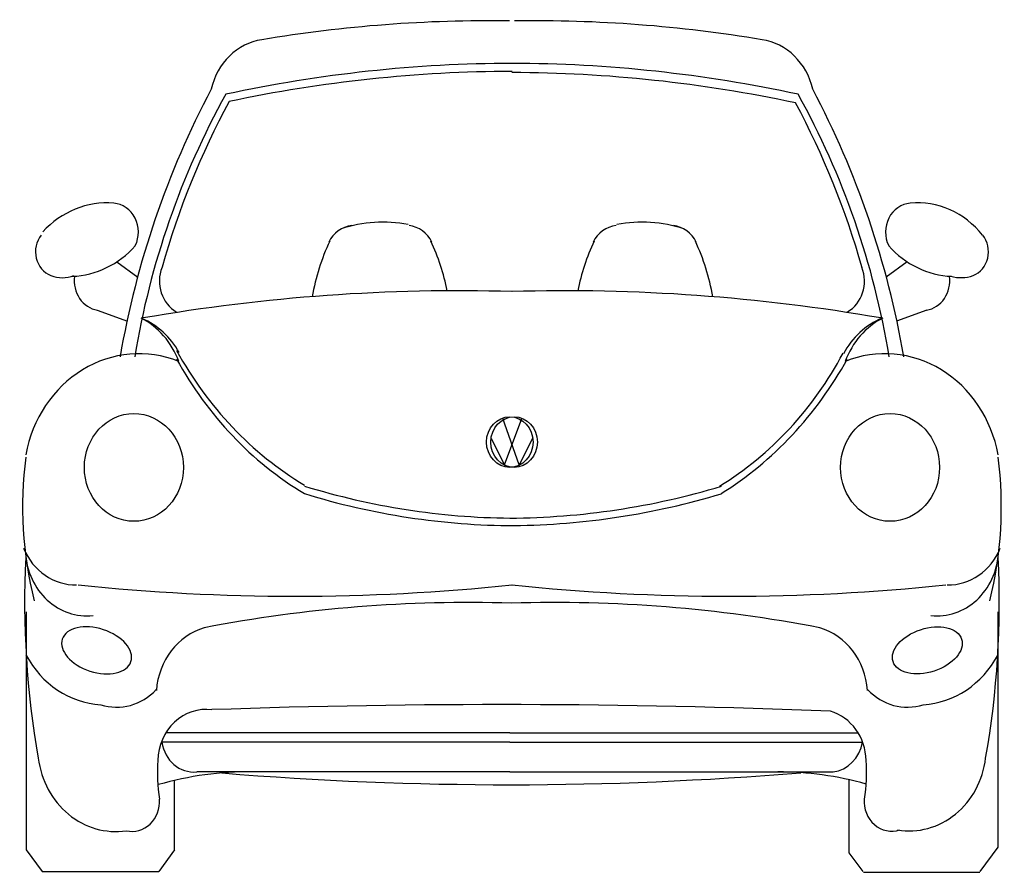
# Model space of a CAD drawing. Header units: millimetres. Extents: x 261.3 to 263.04, y 273.16 to 274.66.
import ezdxf

# ---------------------------------------------------------------- set-up
doc = ezdxf.new("R2010")
doc.units = ezdxf.units.MM

# ---------------------------------------------------------------- blocks, each defined once
blk = doc.blocks.new('newbf')
for p, q in [((-0.6928, 1.0746), (-0.6559, 1.0476)), ((0.7004, 1.0746), (0.6635, 1.0476)), ((-0.7272, 0.9892), (-0.6739, 0.9697)), ((0.7348, 0.9892), (0.6815, 0.9697)), ((0.0163, 0.7169), (-0.0126, 0.7982)), ((-0.0093, 0.7169), (0.0211, 0.7982)), ((0.0405, 0.7646), (0.0163, 0.7169)), ((-0.0331, 0.7631), (-0.0093, 0.7169)), ((-0.8523, 0.4576), (-0.8523, 0.0381)), ((0.8599, 0.4576), (0.8599, 0.0433)), ((0.0002, 0.2446), (-0.6062, 0.2446)), ((0.0002, 0.2446), (0.6138, 0.2446)), ((0.0002, 0.228), (-0.6142, 0.228)), ((0.0002, 0.228), (0.6218, 0.228)), ((0.0002, 0.1758), (-0.5518, 0.1758)), ((0.0002, 0.1758), (0.5696, 0.1758)), ((-0.5908, 0.0381), (-0.5908, 0.1608)), ((0.5984, 0.033), (0.5984, 0.1617)), ((-0.8523, 0.0381), (-0.8245, 0)), ((-0.5908, 0.0381), (-0.6187, 0)), ((0.8599, 0.0433), (0.8283, 0)), ((0.6226, 0), (0.5984, 0.033)), ((-0.8245, 0), (-0.6187, 0)), ((0.6232, -0.0012), (0.8286, -0.0012))]:
    blk.add_line(p, q)
for centre, major_axis, ratio, start_param, end_param in [((-0.0371, -1.3546), (0, 2.8537), 0.918667, -0.013969, 0.153144), ((0.0447, -1.3546), (0, 2.8537), 0.918667, -0.153144, 0.013969), ((-0.4224, 1.3501), (0, 0.1168), 0.918667, 0.136651, 1.325825), ((0.43, 1.3501), (0, 0.1168), 0.918667, -1.325825, -0.136651), ((0.0097, -1.4339), (0, 2.858), 0.918667, 0.002193, 0.195586), ((-0.0021, -1.4339), (0, 2.858), 0.918667, -0.195586, -0.002193), ((0.0097, -1.448), (0, 2.858), 0.918667, 0.002193, 0.193284), ((-0.0021, -1.4501), (0, 2.858), 0.918667, -0.193763, -0.002193), ((0.6681, 0.6281), (0, 1.5012), 0.918667, 1.047436, 1.383805), ((-0.6605, 0.6281), (0, 1.5012), 0.918667, -1.383805, -1.047436), ((0.5664, 0.6666), (0, 1.3577), 0.918667, 1.026478, 1.392653), ((0.5794, 0.6666), (0, 1.3577), 0.918667, 1.037515, 1.273117), ((-0.5718, 0.6666), (0, 1.3577), 0.918667, -1.273726, -1.039467), ((-0.5588, 0.6666), (0, 1.3577), 0.918667, -1.392653, -1.026478), ((-0.7101, 1.004), (0, 0.1742), 0.918667, -0.074667, 0.786429), ((0.719, 1.0141), (0, 0.1642), 0.918667, -0.860748, 0.087948), ((-0.7014, 1.1269), (0, 0.0509), 0.918667, 4.22215, 6.213694), ((0.709, 1.1269), (0, 0.0509), 0.918667, 0.069492, 2.061035), ((-0.2237, 0.8582), (0, 0.286), 0.918667, -0.169646, 0.28372), ((0.2332, 0.8582), (0, 0.286), 0.918667, -0.28372, 0.169646), ((-0.2737, 1.0823), (0, 0.0562), 0.918667, 0.097829, 1.077437), ((-0.1827, 1.0823), (0, 0.0562), 0.918667, -1.077437, -0.097829), ((0.1922, 1.0823), (0, 0.0562), 0.918667, 0.097829, 1.077437), ((0.2832, 1.0823), (0, 0.0562), 0.918667, -1.077437, -0.097829), ((-0.7951, 1.0922), (0, 0.0445), 0.918667, 0.855351, 2.795362), ((-0.017, 0.9442), (0, 0.3671), 0.918667, 1.099776, 1.382165), ((-0.4395, 0.9442), (0, 0.3671), 0.918667, -1.353452, -1.099776), ((0.449, 0.9442), (0, 0.3671), 0.918667, 1.099776, 1.353452), ((0.0265, 0.9442), (0, 0.3671), 0.918667, -1.382165, -1.099776), ((0.8027, 1.0922), (0, 0.0445), 0.918667, 3.487823, 5.427834), ((-0.777, 1.2254), (0, 0.1766), 0.918667, 3.177759, 3.945642), ((0.7846, 1.2254), (0, 0.1766), 0.918667, 2.337543, 3.105426), ((-0.561, 1.0405), (0, 0.0616), 0.918667, 1.165798, 2.657917), ((0.5685, 1.0405), (0, 0.0616), 0.918667, 3.625268, 5.117387), ((-0.7887, 1.1114), (0, 0.0649), 0.918667, 2.795362, 3.487823), ((-0.7197, 1.041), (0, 0.0523), 0.918667, 1.419695, 2.994335), ((0.7273, 1.041), (0, 0.0523), 0.918667, 3.28885, 4.86349), ((0.795, 1.1197), (0, 0.0732), 0.918667, 2.874083, 3.468081), ((-0.0908, -2.8142), (0, 3.8376), 0.918667, -0.026879, 0.158222), ((0.0984, -2.8142), (0, 3.8376), 0.918667, -0.158222, 0.026879), ((-0.7066, 0.8445), (0, 0.1447), 0.918667, -1.18409, -0.43995), ((-0.6968, 0.84), (0, 0.1447), 0.918667, -1.029611, -0.373357), ((0.7029, 0.8396), (0, 0.1447), 0.918667, 0.361891, 1.043825), ((0.7142, 0.8445), (0, 0.1447), 0.918667, 0.43995, 1.18409), ((-0.6533, 0.6906), (0, 0.2219), 0.918667, -0.349487, 1.372286), ((0.6609, 0.6906), (0, 0.2219), 0.918667, -1.372286, 0.349487), ((-0.0732, 1.2515), (0, 0.6514), 0.918667, 2.108286, 2.638229), ((-0.0732, 1.2366), (0, 0.6514), 0.918667, 2.108286, 2.638229), ((0.0852, 1.2295), (0, 0.6314), 0.918667, 3.654021, 4.188425), ((0.0636, 1.2515), (0, 0.6751), 0.918667, 3.662851, 4.170219), ((-0.6626, 0.7122), (0, 0.095), 0.918667, -1.570796, 4.712389), ((0, 0.7569), (0, 0.0447), 0.918667, 4.712389, 10.995574), ((0.0076, 0.7569), (0, 0.0447), 0.918667, 4.712389, 10.995574), ((0.6702, 0.7122), (0, 0.095), 0.918667, -1.570796, 4.712389), ((-0.2731, 0.6434), (0, 0.6375), 0.918667, 1.433956, 1.834552), ((0.2807, 0.6434), (0, 0.6375), 0.918667, 4.448633, 4.849229), ((0.0112, 2.1134), (0, 1.4905), 0.918667, 2.865678, 3.133585), ((-0.0077, 2.1808), (0, 1.5579), 0.918667, 3.147111, 3.410924), ((0.0108, 2.098), (0, 1.4883), 0.918667, 2.865579, 3.139125), ((-0.0084, 2.1713), (0, 1.5617), 0.918667, 3.152584, 3.410769), ((-0.7658, 0.6139), (0, 0.1086), 0.918667, 1.990762, 3.16488), ((-0.7453, 0.5688), (0, 0.1182), 0.918667, 1.641489, 3.240173), ((0.7529, 0.5688), (0, 0.1182), 0.918667, 3.043012, 4.641696), ((0.7734, 0.6139), (0, 0.1086), 0.918667, 3.118305, 4.292423), ((0.4833, 0.4752), (0, 1.457), 0.918667, 1.516988, 1.760865), ((-0.4757, 0.4752), (0, 1.457), 0.918667, 4.52232, 4.766197), ((-0.3785, 4.8145), (0, 4.3293), 0.918667, 3.045298, 3.237887), ((0.3861, 4.8145), (0, 4.3293), 0.918667, 3.045298, 3.237887), ((-0.0751, -2.4089), (0, 2.883), 0.918667, -0.029538, 0.175898), ((0.0822, -2.413), (0, 2.8871), 0.918667, -0.175825, 0.029832), ((0.7359, 0.3898), (0.0605, 0.0198), 0.603282, 3.100258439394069, 9.383443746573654), ((-0.5086, 0.3089), (0, 0.125), 0.918667, 0.263666, 1.487664), ((0.5162, 0.3089), (0, 0.125), 0.918667, -1.487664, -0.263666), ((-0.7114, 0.4722), (0, 0.1786), 0.918667, 2.101367, 3.082538), ((0.719, 0.4722), (0, 0.1786), 0.918667, 3.200647, 4.181818), ((-0.6932, 0.3993), (0, 0.1096), 0.918667, 2.861374, 3.912285), ((0.7008, 0.3993), (0, 0.1096), 0.918667, 2.3709, 3.421811), ((-0.0149, -16.9725), (0, 17.2668), 0.918667, -0.036575, 0.032186), ((-0.5353, 0.1931), (0, 0.0928), 0.918667, -0.116844, 1.541109), ((0.5429, 0.1931), (0, 0.0928), 0.918667, -1.541109, -0.264938), ((-0.5569, 0.2374), (0, 0.0619), 0.918667, 1.72295, 3.232038), ((0.5633, 0.2404), (0, 0.0649), 0.918667, 3.248232, 4.521493), ((-0.695, 0.2202), (0, 0.1495), 0.918667, 1.706904, 3.278981), ((-0.3742, 0.1748), (0, 0.2689), 0.918667, 1.492381, 1.747467), ((0.3818, 0.1748), (0, 0.2689), 0.918667, 4.535719, 4.790804), ((0.7045, 0.219), (0, 0.1472), 0.918667, 2.985359, 4.582696), ((-0.4605, -0.4991), (0, 0.6749), 0.918667, -0.010203, 0.259035), ((0, 7.5119), (0, 7.3588), 0.918667, 3.06644, 3.217559), ((0.4723, -0.4991), (0, 0.6749), 0.918667, -0.25392, 0), ((-0.6659, 0.1239), (0, 0.053), 0.918667, 2.930178, 4.781687), ((0.6732, 0.1245), (0, 0.0532), 0.918667, 1.506958, 3.42934)]:
    blk.add_ellipse(centre, major_axis=major_axis, ratio=ratio, start_param=start_param, end_param=end_param)
at = {"extrusion": (0, 0, -1)}
blk.add_ellipse((-0.7283, 0.3898), major_axis=(-0.0605, 0.0198), ratio=0.603282, start_param=3.100258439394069, end_param=9.383443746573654, dxfattribs=at)

msp = doc.modelspace()

# ---------------------------------------------------------------- block references
msp.add_blockref('newbf', (262.1642, 273.1635))

doc.saveas('drawing.dxf')
